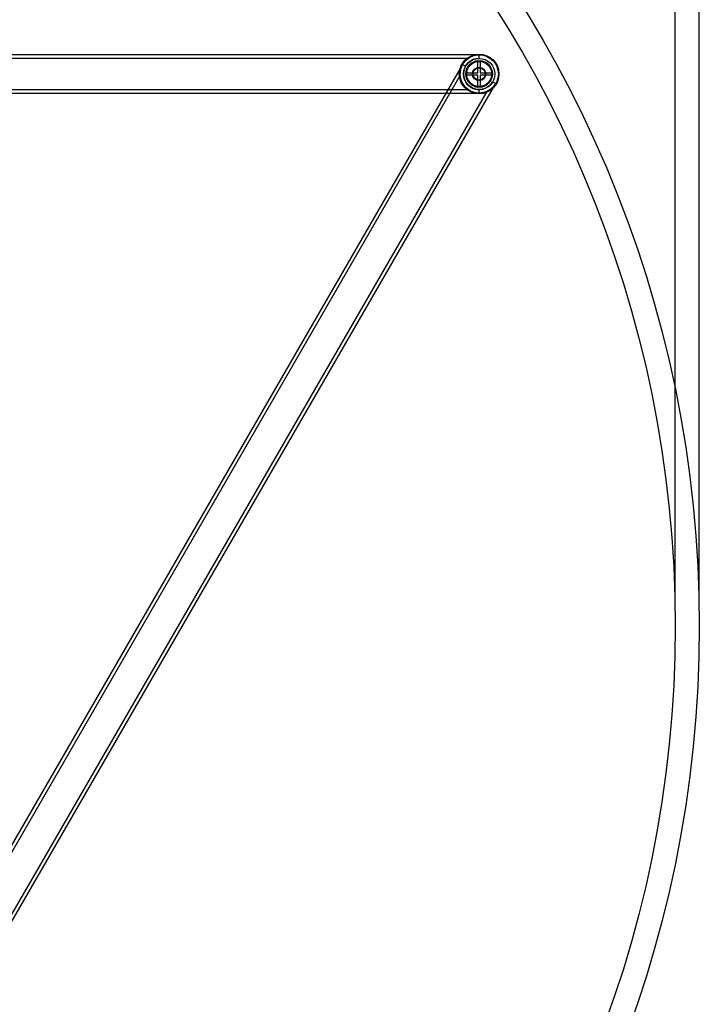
# Model space of a CAD drawing. Header units: millimetres. Extents: x 50 to 4150, y 50 to 2920.
# Tile 165 of 167: x 1481 to 1764, y 1853 to 2264. Entities that reach past the tile are written whole.
import ezdxf

# ---------------------------------------------------------------- set-up
doc = ezdxf.new("R2010")
doc.units = ezdxf.units.MM
doc.header["$LTSCALE"] = 10
doc.linetypes.add('SLD-Solido', pattern=[0])
doc.layers.add('QUOTE', color=1, linetype='SLD-Solido')
doc.styles.add('SLDTEXTSTYLE0', font='GOTHIC.TTF', dxfattribs={"width": 0.913})
doc.dimstyles.new('SLDDIMSTYLE0', dxfattribs={"dimtxt": 26.458333, "dimasz": 20, "dimexe": 0, "dimexo": 0.0625, "dimgap": 6.614583, "dimtad": 1, "dimdec": 1, "dimrnd": 1e-09, "dimzin": 12, "dimdsep": 46, "dimtxsty": 'SLDTEXTSTYLE0', "dimsah": 1, "dimcen": 0.09, "dimadec": 0, "dimazin": 3, "dimtfac": 1, "dimtdec": 1, "dimtofl": 0, "dimtmove": 0, "dimatfit": 3, "dimfxl": 1, "dimfrac": 2, "dimtolj": 1, "dimtzin": 12, "dimarcsym": 0})

# ---------------------------------------------------------------- blocks, each defined once
blk = doc.blocks.new('_D')
at = {"layer": 'QUOTE', "transparency": 16777216}
for p, q in [((784.25, 2020.9), (784.25, 2701.32)), ((1764.25, 2020.9), (1764.25, 2701.32)), ((1764.25, 2691.32), (784.25, 2691.32))]:
    blk.add_line(p, q, dxfattribs=at)
for points in [[(784.25, 2691.32), (804.25, 2688.82), (804.25, 2693.82)], [(1764.25, 2691.32), (1744.25, 2693.82), (1744.25, 2688.82)]]:
    blk.add_solid(points, dxfattribs=at)
at = {"layer": 'QUOTE', "transparency": 16777216, "char_height": 26.458, "attachment_point": 1, "style": 'SLDTEXTSTYLE0'}
for s, insert in [('%%c', (1244.68, 2725.12)), ('980', (1284.61, 2725.12))]:
    blk.add_mtext(s, dxfattribs=dict(at, insert=insert))
blk = doc.blocks.new('_D_1')
at = {"layer": 'QUOTE', "transparency": 16777216}
for p, q in [((794.25, 2020.9), (794.25, 2573.35)), ((1754.25, 2020.9), (1754.25, 2573.35)), ((1754.25, 2563.35), (794.25, 2563.35))]:
    blk.add_line(p, q, dxfattribs=at)
for points in [[(794.25, 2563.35), (814.25, 2560.85), (814.25, 2565.85)], [(1754.25, 2563.35), (1734.25, 2565.85), (1734.25, 2560.85)]]:
    blk.add_solid(points, dxfattribs=at)
at = {"layer": 'QUOTE', "transparency": 16777216, "char_height": 26.458, "attachment_point": 1, "style": 'SLDTEXTSTYLE0'}
for s, insert in [('%%c', (1244.68, 2597.15)), ('960', (1284.61, 2597.15))]:
    blk.add_mtext(s, dxfattribs=dict(at, insert=insert))

msp = doc.modelspace()

# ---------------------------------------------------------------- linework, layer by layer
for p, q in [((1672.63, 2248.9), (875.88, 2248.9)), ((1667.92, 2247.4), (880.59, 2247.4)), ((1672.63, 2247.4), (1672.63, 2248.9)), ((1665.7, 2244.9), (1470.18, 1906.26)), ((1665.7, 2244.9), (1667, 2244.15)), ((1672.13, 2246.4), (1672.63, 2246.4)), ((1672.13, 2241.4), (1672.13, 2246.4)), ((1672.13, 2246.38), (1672.13, 2246.4)), ((1672.13, 2246.4), (1673.13, 2246.4)), ((1672.13, 2241.4), (1672.13, 2246.38)), ((1672.63, 2246.4), (1673.13, 2246.4)), ((1673.13, 2246.4), (1673.13, 2246.38)), ((1673.13, 2246.4), (1673.13, 2241.4)), ((1673.13, 2246.38), (1673.13, 2241.4)), ((1664.64, 2240.07), (1470.82, 1904.36)), ((1667.13, 2241.4), (1667.15, 2241.4)), ((1667.13, 2240.4), (1667.13, 2241.4)), ((1667.13, 2240.9), (1667.13, 2241.4)), ((1667.13, 2241.4), (1672.13, 2241.4)), ((1667.13, 2240.4), (1667.13, 2240.9)), ((1667.15, 2240.4), (1667.13, 2240.4)), ((1672.13, 2240.4), (1667.13, 2240.4)), ((1667.15, 2241.4), (1672.13, 2241.4)), ((1672.13, 2240.4), (1667.15, 2240.4)), ((1672.13, 2235.42), (1672.13, 2240.4)), ((1672.13, 2235.4), (1672.13, 2240.4)), ((1673.13, 2241.4), (1678.1, 2241.4)), ((1673.13, 2241.4), (1678.13, 2241.4)), ((1673.13, 2240.4), (1673.13, 2235.42)), ((1678.1, 2240.4), (1673.13, 2240.4)), ((1673.13, 2240.4), (1673.13, 2235.4)), ((1678.13, 2240.4), (1673.13, 2240.4)), ((1678.1, 2241.4), (1678.13, 2241.4)), ((1678.13, 2240.4), (1678.1, 2240.4)), ((1678.13, 2241.4), (1678.13, 2240.9)), ((1678.13, 2241.4), (1678.13, 2240.4)), ((1678.13, 2240.9), (1678.13, 2240.4)), ((1281.18, 1546.9), (1679.55, 2236.9)), ((1672.13, 2235.4), (1672.13, 2235.42)), ((1672.63, 2235.4), (1672.13, 2235.4)), ((1673.13, 2235.4), (1672.13, 2235.4)), ((1673.13, 2235.4), (1672.63, 2235.4)), ((1673.13, 2235.42), (1673.13, 2235.4)), ((1678.26, 2237.65), (1679.55, 2236.9)), ((1280.29, 2234.4), (1667.94, 2234.4)), ((1281.62, 2232.9), (1672.63, 2232.9)), ((1282.22, 1551.69), (1675.92, 2233.61)), ((1672.63, 2232.9), (1672.63, 2234.4))]:
    msp.add_line(p, q)
for centre, radius in [((1274.25, 2010.9), 490), ((1274.25, 2010.9), 490), ((1274.25, 2010.9), 480), ((1274.25, 2010.9), 480), ((1672.63, 2240.9), 8.25), ((1672.63, 2240.9), 8.25), ((1672.63, 2240.9), 8), ((1672.63, 2240.9), 8), ((1672.63, 2240.9), 8), ((1672.63, 2240.9), 6.5), ((1672.63, 2240.9), 6.5), ((1672.63, 2240.9), 6.5), ((1672.63, 2240.9), 6.5), ((1672.63, 2240.9), 6.5), ((1672.63, 2240.9), 6.5), ((1672.63, 2240.9), 5.5), ((1672.63, 2240.9), 5.44), ((1672.63, 2240.9), 5.44), ((1672.63, 2240.9), 5.23), ((1672.63, 2240.9), 2.78), ((1672.63, 2240.9), 2.78), ((1672.63, 2240.9), 2.55)]:
    msp.add_circle(centre, radius)
for radius, start, end in [(8, 90, 270), (6.5, 90, 270), (8, 150, 330), (8, 150, 230.4224), (6.5, 150, 330), (5.5, 95.2159, 174.7841), (5.5, 5.2159, 84.7841), (5.5, 185.2159, 264.7841), (5.5, 275.2159, 354.7841)]:
    msp.add_arc((1672.63, 2240.9), radius, start, end)
for points, knots in [([(1664.63, 2240.9), (1664.63, 2241.38), (1664.67, 2241.84), (1664.83, 2242.75), (1664.95, 2243.2), (1665.25, 2244.04), (1665.44, 2244.43), (1665.85, 2245.17), (1666.07, 2245.5), (1666.53, 2246.1), (1666.78, 2246.37), (1667.12, 2246.7), (1667.23, 2246.8), (1667.43, 2246.99), (1667.53, 2247.07), (1667.69, 2247.2), (1667.76, 2247.25), (1667.88, 2247.34), (1667.92, 2247.37), (1667.96, 2247.4), (1667.97, 2247.4), (1667.95, 2247.39), (1667.93, 2247.38), (1667.82, 2247.3), (1667.71, 2247.22), (1667.44, 2246.99), (1667.28, 2246.86), (1666.95, 2246.54), (1666.77, 2246.36), (1666.41, 2245.94), (1666.23, 2245.71), (1665.86, 2245.19), (1665.69, 2244.9), (1665.36, 2244.27), (1665.2, 2243.91), (1665, 2243.34), (1664.94, 2243.14), (1664.83, 2242.72), (1664.79, 2242.51), (1664.71, 2242.06), (1664.68, 2241.83), (1664.64, 2241.37), (1664.63, 2241.13), (1664.63, 2240.66), (1664.64, 2240.43), (1664.68, 2239.96), (1664.71, 2239.73), (1664.79, 2239.29), (1664.84, 2239.07), (1664.94, 2238.66), (1665.01, 2238.45), (1665.21, 2237.88), (1665.36, 2237.53), (1665.61, 2237.05), (1665.7, 2236.9), (1665.87, 2236.61), (1665.96, 2236.48), (1666.23, 2236.09), (1666.41, 2235.86), (1666.77, 2235.44), (1666.95, 2235.26), (1667.28, 2234.94), (1667.44, 2234.81), (1667.64, 2234.64), (1667.71, 2234.59), (1667.81, 2234.51), (1667.86, 2234.48), (1667.93, 2234.43), (1667.95, 2234.41), (1667.97, 2234.4), (1667.96, 2234.4), (1667.91, 2234.44), (1667.87, 2234.46), (1667.76, 2234.55), (1667.69, 2234.6), (1667.53, 2234.74), (1667.43, 2234.82), (1667.23, 2235), (1667.11, 2235.1), (1666.77, 2235.44), (1666.54, 2235.7), (1666.19, 2236.15), (1666.07, 2236.31), (1665.85, 2236.65), (1665.74, 2236.82), (1665.54, 2237.18), (1665.44, 2237.37), (1665.26, 2237.77), (1665.18, 2237.97), (1664.95, 2238.61), (1664.83, 2239.04), (1664.67, 2239.95), (1664.63, 2240.43), (1664.63, 2240.9)], [0, 0, 0, 0, 0.03125, 0.03125, 0.0625, 0.0625, 0.09375, 0.09375, 0.125, 0.125, 0.15625, 0.15625, 0.171875, 0.171875, 0.1875, 0.1875, 0.203125, 0.203125, 0.21875, 0.21875, 0.234375, 0.234375, 0.25, 0.25, 0.28125, 0.28125, 0.3125, 0.3125, 0.34375, 0.34375, 0.375, 0.375, 0.40625, 0.40625, 0.4375, 0.4375, 0.453125, 0.453125, 0.46875, 0.46875, 0.484375, 0.484375, 0.5, 0.5, 0.515625, 0.515625, 0.53125, 0.53125, 0.546875, 0.546875, 0.5625, 0.5625, 0.59375, 0.59375, 0.609375, 0.609375, 0.625, 0.625, 0.65625, 0.65625, 0.6875, 0.6875, 0.71875, 0.71875, 0.734375, 0.734375, 0.75, 0.75, 0.765625, 0.765625, 0.78125, 0.78125, 0.796875, 0.796875, 0.8125, 0.8125, 0.828125, 0.828125, 0.84375, 0.84375, 0.875, 0.875, 0.890625, 0.890625, 0.90625, 0.90625, 0.921875, 0.921875, 0.9375, 0.9375, 0.96875, 0.96875, 1, 1, 1, 1]), ([(1664.86, 2242.83), (1664.88, 2242.9), (1664.92, 2243.04), (1664.98, 2243.26), (1665.05, 2243.47), (1665.12, 2243.68), (1665.2, 2243.88), (1665.29, 2244.09), (1665.38, 2244.29), (1665.47, 2244.49), (1665.57, 2244.68), (1665.68, 2244.87), (1665.79, 2245.07), (1666, 2245.38), (1666.3, 2245.81), (1666.73, 2246.32), (1667.2, 2246.79), (1667.88, 2247.37), (1668.82, 2247.98), (1669.78, 2248.4), (1670.53, 2248.63), (1671.05, 2248.75), (1671.57, 2248.84), (1672.09, 2248.89), (1672.45, 2248.9), (1672.63, 2248.9)], [0, 0, 0, 0, 0.014982, 0.030109, 0.045408, 0.060904, 0.076621, 0.092585, 0.108817, 0.125338, 0.14217, 0.159331, 0.17684, 0.194714, 0.249906, 0.307453, 0.367706, 0.430974, 0.563915, 0.704716, 0.762953, 0.821513, 0.880484, 0.939952, 1, 1, 1, 1]), ([(1672.63, 2248.9), (1672.54, 2248.9), (1672.37, 2248.9), (1672.11, 2248.89), (1671.85, 2248.86), (1671.59, 2248.83), (1671.33, 2248.8), (1670.91, 2248.72), (1670.32, 2248.57), (1669.58, 2248.31), (1668.88, 2247.98), (1668.28, 2247.63), (1667.78, 2247.28), (1667.38, 2246.95), (1667.13, 2246.71), (1667, 2246.59)], [0, 0, 0, 0, 0.0429692, 0.0858375, 0.1286364, 0.171397, 0.2141509, 0.2569296, 0.3843907, 0.5108282, 0.6357902, 0.7591428, 0.8403745, 0.9205584, 1, 1, 1, 1]), ([(1664.86, 2238.99), (1664.84, 2239.08), (1664.8, 2239.24), (1664.75, 2239.49), (1664.71, 2239.75), (1664.68, 2240), (1664.65, 2240.25), (1664.62, 2240.68), (1664.62, 2241.27), (1664.69, 2242.03), (1664.84, 2242.79), (1665.03, 2243.44), (1665.24, 2243.99), (1665.45, 2244.46), (1665.62, 2244.75), (1665.7, 2244.9)], [0, 0, 0, 0, 0.0396991, 0.0795496, 0.1195884, 0.1598524, 0.2003774, 0.2411989, 0.3645458, 0.4895862, 0.6159036, 0.7433491, 0.8287607, 0.9142306, 1, 1, 1, 1]), ([(1667, 2246.59), (1666.94, 2246.53), (1666.82, 2246.41), (1666.65, 2246.22), (1666.48, 2246.03), (1666.32, 2245.83), (1666.17, 2245.63), (1665.92, 2245.28), (1665.6, 2244.76), (1665.25, 2244.04), (1664.97, 2243.28), (1664.77, 2242.48), (1664.65, 2241.66), (1664.61, 2240.83), (1664.66, 2240), (1664.8, 2239.19), (1665.02, 2238.4), (1665.31, 2237.64), (1665.67, 2236.93), (1666.04, 2236.34), (1666.4, 2235.87), (1666.73, 2235.48), (1666.97, 2235.24), (1667.09, 2235.13)], [0, 0, 0, 0, 0.0212248, 0.0422698, 0.0631561, 0.0839055, 0.10454, 0.1250821, 0.1880491, 0.2501736, 0.3131267, 0.3751057, 0.437714, 0.5000795, 0.5621557, 0.6248239, 0.6868897, 0.7498684, 0.8119672, 0.8749398, 0.916092, 0.9577215, 1, 1, 1, 1]), ([(1664.63, 2241.23), (1664.64, 2241.3), (1664.64, 2241.43), (1664.66, 2241.64), (1664.68, 2241.84), (1664.72, 2242.11), (1664.77, 2242.44), (1664.83, 2242.7), (1664.86, 2242.83)], [0, 0, 0, 0, 0.123343, 0.247586, 0.372984, 0.499786, 0.74803, 1, 1, 1, 1]), ([(1664.72, 2239.69), (1664.71, 2239.77), (1664.69, 2239.91), (1664.66, 2240.13), (1664.64, 2240.35), (1664.63, 2240.57), (1664.63, 2240.79), (1664.63, 2241.01), (1664.63, 2241.16), (1664.63, 2241.23)], [0, 0, 0, 0, 0.145113, 0.288914, 0.431732, 0.573907, 0.71578, 0.857696, 1, 1, 1, 1]), ([(1675.92, 2233.61), (1675.92, 2233.61), (1675.86, 2233.58), (1675.63, 2233.49), (1675.47, 2233.42), (1675.1, 2233.29), (1674.89, 2233.22), (1674.41, 2233.1), (1674.15, 2233.04), (1673.58, 2232.95), (1673.27, 2232.92), (1672.61, 2232.89), (1672.26, 2232.9), (1671.51, 2232.97), (1671.12, 2233.03), (1670.51, 2233.18), (1670.29, 2233.25), (1669.87, 2233.39), (1669.66, 2233.47), (1669.24, 2233.65), (1669.03, 2233.75), (1668.61, 2233.98), (1668.41, 2234.1), (1668.02, 2234.35), (1667.83, 2234.49), (1667.47, 2234.78), (1667.31, 2234.92), (1666.99, 2235.22), (1666.84, 2235.38), (1666.56, 2235.68), (1666.43, 2235.84), (1666.07, 2236.3), (1665.87, 2236.6), (1665.53, 2237.2), (1665.39, 2237.49), (1665.15, 2238.04), (1665.06, 2238.3), (1664.9, 2238.8), (1664.84, 2239.04), (1664.76, 2239.45), (1664.73, 2239.64), (1664.69, 2239.86), (1664.69, 2239.92), (1664.67, 2240.03), (1664.67, 2240.07), (1664.67, 2240.11), (1664.66, 2240.12), (1664.67, 2240.09), (1664.67, 2240.06), (1664.68, 2239.94), (1664.69, 2239.87), (1664.72, 2239.68), (1664.74, 2239.57), (1664.81, 2239.19), (1664.88, 2238.89), (1665.08, 2238.23), (1665.21, 2237.88), (1665.46, 2237.34), (1665.55, 2237.16), (1665.75, 2236.8), (1665.86, 2236.62), (1666.22, 2236.09), (1666.5, 2235.74), (1666.97, 2235.24), (1667.13, 2235.08), (1667.48, 2234.77), (1667.66, 2234.63), (1668.03, 2234.35), (1668.22, 2234.22), (1668.62, 2233.97), (1668.83, 2233.85), (1669.47, 2233.54), (1669.9, 2233.37), (1670.56, 2233.17), (1670.79, 2233.11), (1671.23, 2233.02), (1671.45, 2232.99), (1671.88, 2232.93), (1672.1, 2232.92), (1672.52, 2232.9), (1672.74, 2232.9), (1673.35, 2232.92), (1673.73, 2232.97), (1674.27, 2233.07), (1674.44, 2233.11), (1674.76, 2233.19), (1674.91, 2233.23), (1675.19, 2233.32), (1675.31, 2233.36), (1675.53, 2233.45), (1675.62, 2233.48), (1675.77, 2233.55), (1675.83, 2233.57), (1675.91, 2233.6), (1675.92, 2233.61), (1675.92, 2233.61)], [0, 0, 0, 0, 0.03125, 0.03125, 0.0625, 0.0625, 0.09375, 0.09375, 0.125, 0.125, 0.15625, 0.15625, 0.1875, 0.1875, 0.21875, 0.21875, 0.234375, 0.234375, 0.25, 0.25, 0.265625, 0.265625, 0.28125, 0.28125, 0.296875, 0.296875, 0.3125, 0.3125, 0.328125, 0.328125, 0.34375, 0.34375, 0.375, 0.375, 0.40625, 0.40625, 0.4375, 0.4375, 0.46875, 0.46875, 0.5, 0.5, 0.515625, 0.515625, 0.53125, 0.53125, 0.546875, 0.546875, 0.5625, 0.5625, 0.578125, 0.578125, 0.59375, 0.59375, 0.625, 0.625, 0.65625, 0.65625, 0.671875, 0.671875, 0.6875, 0.6875, 0.71875, 0.71875, 0.734375, 0.734375, 0.75, 0.75, 0.765625, 0.765625, 0.78125, 0.78125, 0.8125, 0.8125, 0.828125, 0.828125, 0.84375, 0.84375, 0.859375, 0.859375, 0.875, 0.875, 0.90625, 0.90625, 0.921875, 0.921875, 0.9375, 0.9375, 0.953125, 0.953125, 0.96875, 0.96875, 0.984375, 0.984375, 1, 1, 1, 1]), ([(1665.13, 2238.11), (1665.11, 2238.17), (1665.06, 2238.3), (1665, 2238.49), (1664.94, 2238.68), (1664.87, 2238.94), (1664.79, 2239.28), (1664.74, 2239.56), (1664.72, 2239.69)], [0, 0, 0, 0, 0.127237, 0.25297, 0.377368, 0.500607, 0.753299, 1, 1, 1, 1]), ([(1674.74, 2233.19), (1674.66, 2233.16), (1674.49, 2233.12), (1674.24, 2233.07), (1674, 2233.02), (1673.74, 2232.98), (1673.49, 2232.95), (1673.06, 2232.91), (1672.45, 2232.89), (1671.65, 2232.95), (1670.86, 2233.09), (1670.07, 2233.31), (1669.3, 2233.61), (1668.56, 2234), (1667.87, 2234.46), (1667.23, 2234.98), (1666.66, 2235.56), (1666.15, 2236.19), (1665.71, 2236.86), (1665.39, 2237.48), (1665.16, 2238.03), (1664.99, 2238.51), (1664.9, 2238.83), (1664.86, 2238.99)], [0, 0, 0, 0, 0.021225, 0.04227, 0.063156, 0.083906, 0.10454, 0.125082, 0.188049, 0.250174, 0.313127, 0.375106, 0.437714, 0.50008, 0.562156, 0.624824, 0.68689, 0.749868, 0.811967, 0.87494, 0.916092, 0.957722, 1, 1, 1, 1]), ([(1672.63, 2232.9), (1672.54, 2232.9), (1672.36, 2232.9), (1672.09, 2232.92), (1671.82, 2232.94), (1671.55, 2232.97), (1671.28, 2233.01), (1671.02, 2233.06), (1670.76, 2233.12), (1670.5, 2233.19), (1669.94, 2233.35), (1669.12, 2233.68), (1668.08, 2234.28), (1667.13, 2235.04), (1666.48, 2235.76), (1666.07, 2236.32), (1665.84, 2236.65), (1665.64, 2237), (1665.45, 2237.36), (1665.28, 2237.72), (1665.18, 2237.98), (1665.13, 2238.11)], [0, 0, 0, 0, 0.032578, 0.065003, 0.097285, 0.129438, 0.161471, 0.193398, 0.225231, 0.256981, 0.288661, 0.427331, 0.559565, 0.68373, 0.79866, 0.835002, 0.870082, 0.904001, 0.936874, 0.968829, 1, 1, 1, 1]), ([(1667.09, 2235.13), (1667.15, 2235.07), (1667.28, 2234.95), (1667.47, 2234.78), (1667.67, 2234.62), (1667.87, 2234.47), (1668.08, 2234.32), (1668.43, 2234.08), (1668.95, 2233.78), (1669.64, 2233.47), (1670.36, 2233.21), (1671.02, 2233.05), (1671.61, 2232.96), (1672.12, 2232.91), (1672.46, 2232.9), (1672.63, 2232.9)], [0, 0, 0, 0, 0.039699, 0.07955, 0.119588, 0.159852, 0.200377, 0.241199, 0.364546, 0.489586, 0.615904, 0.743349, 0.828761, 0.914231, 1, 1, 1, 1]), ([(1667.99, 2234.38), (1667.93, 2234.42), (1667.83, 2234.5), (1667.68, 2234.61), (1667.58, 2234.69), (1667.53, 2234.73)], [0, 0, 0, 0, 0.330847, 0.664052, 1, 1, 1, 1]), ([(1679.55, 2236.9), (1679.51, 2236.82), (1679.42, 2236.67), (1679.29, 2236.47), (1679.16, 2236.29), (1679.05, 2236.14), (1678.87, 2235.89), (1678.61, 2235.58), (1678.1, 2235.05), (1677.43, 2234.47), (1676.52, 2233.88), (1675.56, 2233.43), (1674.72, 2233.17), (1674.07, 2233.03), (1673.64, 2232.96), (1673.21, 2232.92), (1672.78, 2232.9), (1672.49, 2232.9), (1672.35, 2232.91)], [0, 0, 0, 0, 0.035883, 0.067968, 0.096255, 0.120744, 0.141435, 0.215416, 0.281097, 0.424244, 0.548382, 0.676466, 0.79029, 0.836057, 0.879857, 0.921741, 0.961767, 1, 1, 1, 1]), ([(1679.55, 2236.9), (1679.51, 2236.83), (1679.42, 2236.68), (1679.28, 2236.46), (1679.13, 2236.24), (1678.98, 2236.04), (1678.82, 2235.83), (1678.54, 2235.5), (1678.12, 2235.07), (1677.53, 2234.56), (1676.89, 2234.11), (1676.28, 2233.77), (1675.73, 2233.52), (1675.24, 2233.33), (1674.91, 2233.23), (1674.74, 2233.19)], [0, 0, 0, 0, 0.042969, 0.085838, 0.128636, 0.171397, 0.214151, 0.25693, 0.384391, 0.510828, 0.63579, 0.759143, 0.840375, 0.920558, 1, 1, 1, 1]), ([(1672.35, 2232.91), (1672.28, 2232.91), (1672.13, 2232.92), (1671.91, 2232.93), (1671.68, 2232.96), (1671.46, 2232.98), (1671.24, 2233.02), (1671.03, 2233.06), (1670.81, 2233.11), (1670.6, 2233.16), (1670.38, 2233.22), (1670.03, 2233.33), (1669.52, 2233.52), (1668.99, 2233.77), (1668.58, 2234), (1668.28, 2234.18), (1668.08, 2234.32), (1667.99, 2234.38)], [0, 0, 0, 0, 0.054374, 0.107696, 0.160006, 0.211344, 0.261751, 0.311273, 0.359957, 0.407853, 0.455014, 0.501493, 0.645461, 0.785825, 0.857425, 0.928715, 1, 1, 1, 1])]:
    msp.add_open_spline(points, degree=3, knots=knots)

# ---------------------------------------------------------------- dimensions: what is measured, and where the dimension line sits
at = {"layer": 'QUOTE'}
for base, p1, p2, picture, middle in [((784.25, 2691.32), (1764.25, 2010.9), (784.25, 2010.9), '_D', (1293.97, 2691.32)), ((794.25, 2563.35), (1754.25, 2010.9), (794.25, 2010.9), '_D_1', (1293.97, 2563.35))]:
    dim = msp.add_linear_dim(base=base, p1=p1, p2=p2, angle=0, text='%%c<>', dimstyle='SLDDIMSTYLE0', dxfattribs=at)
    dim.commit()
    dim.dimension.update_dxf_attribs({"geometry": picture, "text_midpoint": middle, "dimtype": 160})

doc.saveas('drawing.dxf')
